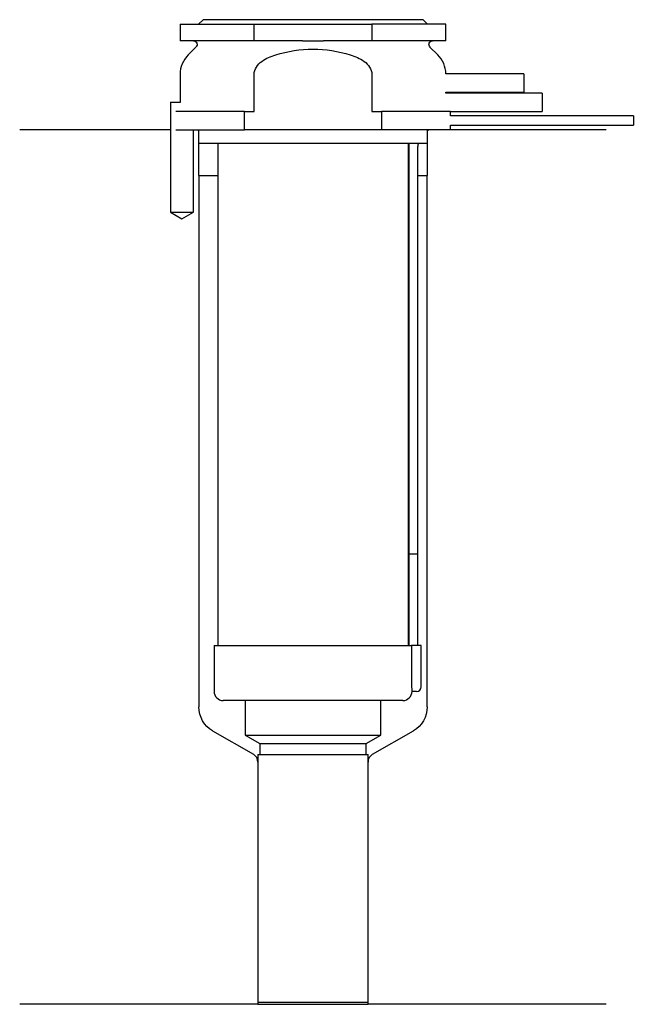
# Model space of a CAD drawing. Header units: millimetres. Extents: x 26 to 92, y 177 to 284.
import ezdxf

# ---------------------------------------------------------------- set-up
doc = ezdxf.new("R2010")
doc.units = ezdxf.units.MM
for name, color, linetype in [('201', 7, 'Continuous'), ('30', 7, 'Continuous'), ('32', 7, 'Continuous')]:
    doc.layers.add(name, color=color, linetype=linetype)

msp = doc.modelspace()

# ---------------------------------------------------------------- linework, layer by layer
at = {"layer": '201', "color": 113}
for p, q in [((41.98, 272.31), (25.53, 272.31)), ((41.98, 272.31), (41.98, 263.31)), ((44.48, 263.31), (44.48, 272.31)), ((44.93, 272.31), (45.03, 272.21)), ((45.03, 272.21), (45.03, 267.31)), ((70.03, 272.21), (70.13, 272.31)), ((70.03, 267.31), (70.03, 272.21)), ((89.53, 272.31), (72.53, 272.31)), ((45.03, 267.31), (45.08, 267.31)), ((45.08, 267.31), (45.08, 209.31)), ((45.08, 267.31), (47.13, 267.31)), ((67.93, 267.31), (67.98, 267.31)), ((68.98, 267.31), (69.98, 267.31)), ((69.98, 267.31), (70.03, 267.31)), ((69.98, 209.31), (69.98, 267.31)), ((41.98, 263.31), (43.23, 262.59)), ((43.23, 262.59), (44.48, 263.31)), ((46.58, 206.72), (51.02, 204.15)), ((64.03, 204.15), (68.48, 206.72)), ((51.52, 203.28), (51.52, 176.86)), ((63.53, 176.86), (63.53, 203.28)), ((51.52, 176.86), (25.53, 176.86)), ((51.52, 176.86), (63.53, 176.86)), ((89.53, 176.86), (63.53, 176.86))]:
    msp.add_line(p, q, dxfattribs=at)
at = {"layer": '201', "color": 113, "extrusion": (0, 0, -1)}
for centre, start, end in [((-48.08, 209.31), 300, 360), ((-66.98, 209.31), 180, 240)]:
    msp.add_arc(centre, 3, start, end, dxfattribs=at)
at = {"layer": '201', "color": 113}
for centre, start, end in [((50.52, 203.28), 0, 60), ((64.53, 203.28), 120, 180)]:
    msp.add_arc(centre, 1, start, end, dxfattribs=at)
at = {"layer": '30', "color": 113}
for p, q in [((43.03, 283.81), (43.03, 282.01)), ((43.03, 283.81), (51.1, 283.81)), ((45.53, 284.31), (45.03, 283.81)), ((69.53, 284.31), (45.53, 284.31)), ((51.1, 282.01), (51.1, 283.81)), ((51.1, 283.81), (63.95, 283.81)), ((63.95, 283.81), (63.95, 282.01)), ((72.03, 283.81), (63.95, 283.81)), ((70.03, 283.81), (69.53, 284.31)), ((72.03, 282.01), (72.03, 283.81)), ((51.1, 282.01), (43.03, 282.01)), ((56.38, 282.01), (51.1, 282.01)), ((63.95, 282.01), (58.67, 282.01)), ((72.03, 282.01), (63.95, 282.01)), ((44.76, 281.33), (43.9, 280.48)), ((71.15, 280.48), (70.29, 281.33)), ((43.03, 278.35), (43.03, 275.31)), ((51.1, 274.31), (51.1, 278.35)), ((63.95, 278.35), (63.95, 274.31)), ((72.03, 276.31), (72.03, 276.41)), ((41.98, 275.31), (43.08, 275.31)), ((41.98, 275.31), (41.98, 263.31)), ((50.04, 274.31), (42.56, 274.31)), ((50.04, 274.31), (51.1, 274.31)), ((50.04, 272.31), (50.04, 274.31)), ((63.95, 274.31), (65.01, 274.31)), ((72.53, 274.31), (65.01, 274.31)), ((65.01, 274.31), (65.01, 272.31)), ((72.53, 273.81), (72.53, 274.31)), ((92.48, 273.81), (72.53, 273.81)), ((92.48, 273.81), (92.48, 272.81)), ((42.56, 272.31), (50.04, 272.31)), ((44.48, 263.31), (44.48, 272.31)), ((45.03, 272.31), (45.03, 270.81)), ((65.01, 272.31), (50.04, 272.31)), ((72.53, 272.31), (65.01, 272.31)), ((70.03, 270.81), (70.03, 272.31)), ((72.53, 272.31), (72.53, 272.81)), ((72.53, 272.81), (92.48, 272.81)), ((70.03, 270.81), (45.03, 270.81)), ((47.13, 270.81), (47.13, 216.01)), ((67.93, 216.01), (67.93, 270.81)), ((67.98, 270.31), (67.98, 226.01)), ((68.98, 226.01), (68.98, 270.31)), ((41.98, 263.31), (44.48, 263.31)), ((67.98, 226.01), (67.98, 216.01)), ((67.98, 226.01), (68.98, 226.01)), ((67.98, 226.01), (68.98, 226.01)), ((68.98, 216.01), (68.98, 226.01)), ((46.73, 216.01), (46.73, 211.01)), ((46.73, 216.01), (68.29, 216.01)), ((68.29, 216.01), (68.29, 211.51)), ((69.33, 216.01), (68.29, 216.01)), ((69.33, 211.51), (69.33, 216.01)), ((68.83, 211.01), (68.32, 211.01)), ((67.33, 210.01), (47.73, 210.01)), ((50.13, 210.01), (50.13, 206.23)), ((64.93, 206.23), (64.93, 210.01)), ((50.13, 206.23), (51.72, 205.31)), ((50.13, 206.23), (64.93, 206.23)), ((51.72, 205.31), (63.33, 205.31)), ((51.72, 205.31), (51.72, 204.11)), ((63.33, 205.31), (64.93, 206.23)), ((63.33, 204.11), (63.33, 205.31)), ((51.52, 204.11), (51.52, 177.11)), ((51.52, 204.11), (63.53, 204.11)), ((63.53, 177.11), (63.53, 204.11)), ((51.52, 177.11), (63.53, 177.11))]:
    msp.add_line(p, q, dxfattribs=at)
at = {"layer": '30', "color": 113, "extrusion": (0, 0, -1)}
for centre, radius, start, end in [((-44.48, 281.61), 0.4, 90, 225), ((-70.58, 281.61), 0.4, -45, 90), ((-71.48, 270.31), 2.5, 0, 11.5383)]:
    msp.add_arc(centre, radius, start, end, dxfattribs=at)
at = {"layer": '30', "color": 113}
for centre, radius, start, end in [((46.03, 278.35), 3, 135, 180), ((69.03, 278.35), 3, 1.1144, 45), ((71.48, 270.31), 3.5, 171.7861, 180), ((47.73, 211.01), 1, 180, 270), ((67.33, 211.01), 1, -90, 0), ((68.83, 211.51), 0.5, -90, 0)]:
    msp.add_arc(centre, radius, start, end, dxfattribs=at)
for points, knots in [([(56.38, 282.01), (56.58, 282.01), (56.77, 282.01), (57.05, 282.01), (57.15, 282.01), (57.29, 282.01), (57.34, 282.01), (57.44, 282.01), (57.49, 282.01), (57.91, 282.01), (58.29, 282.01), (58.67, 282.01)], [0, 0, 0, 0, 0.25, 0.25, 0.375, 0.375, 0.4375, 0.4375, 0.5, 0.5, 1, 1, 1, 1]), ([(51.1, 278.35), (51.1, 278.92), (51.49, 279.43), (52.39, 280.1), (52.92, 280.32), (53.46, 280.48)], [0, 0, 0, 0, 0.5, 0.5, 1, 1, 1, 1]), ([(53.46, 280.48), (54.78, 280.87), (56.15, 281.1), (58.91, 281.1), (60.28, 280.87), (61.59, 280.48)], [0, 0, 0, 0, 0.5, 0.5, 1, 1, 1, 1]), ([(61.59, 280.48), (62.13, 280.32), (62.66, 280.1), (63.57, 279.42), (63.95, 278.92), (63.95, 278.35)], [0, 0, 0, 0, 0.5, 0.5, 1, 1, 1, 1]), ([(68.29, 211.51), (68.29, 211.46), (68.29, 211.4), (68.3, 211.3), (68.3, 211.25), (68.3, 211.16), (68.31, 211.12), (68.31, 211.06), (68.31, 211.04), (68.32, 211.03), (68.32, 211.02), (68.32, 211.01)], [0, 0, 0, 0, 0.208474, 0.208474, 0.417184, 0.417184, 0.626081, 0.626081, 0.836339, 0.836339, 1, 1, 1, 1])]:
    msp.add_open_spline(points, degree=3, knots=knots, dxfattribs=at)
at = {"layer": '32', "color": 113}
for p, q in [((80.53, 278.41), (72.02, 278.41)), ((80.53, 278.41), (80.53, 276.41)), ((72.03, 276.41), (80.53, 276.41)), ((82.53, 276.31), (72.03, 276.31)), ((82.53, 276.31), (82.53, 274.31)), ((72.53, 274.31), (82.53, 274.31))]:
    msp.add_line(p, q, dxfattribs=at)

doc.saveas('drawing.dxf')
